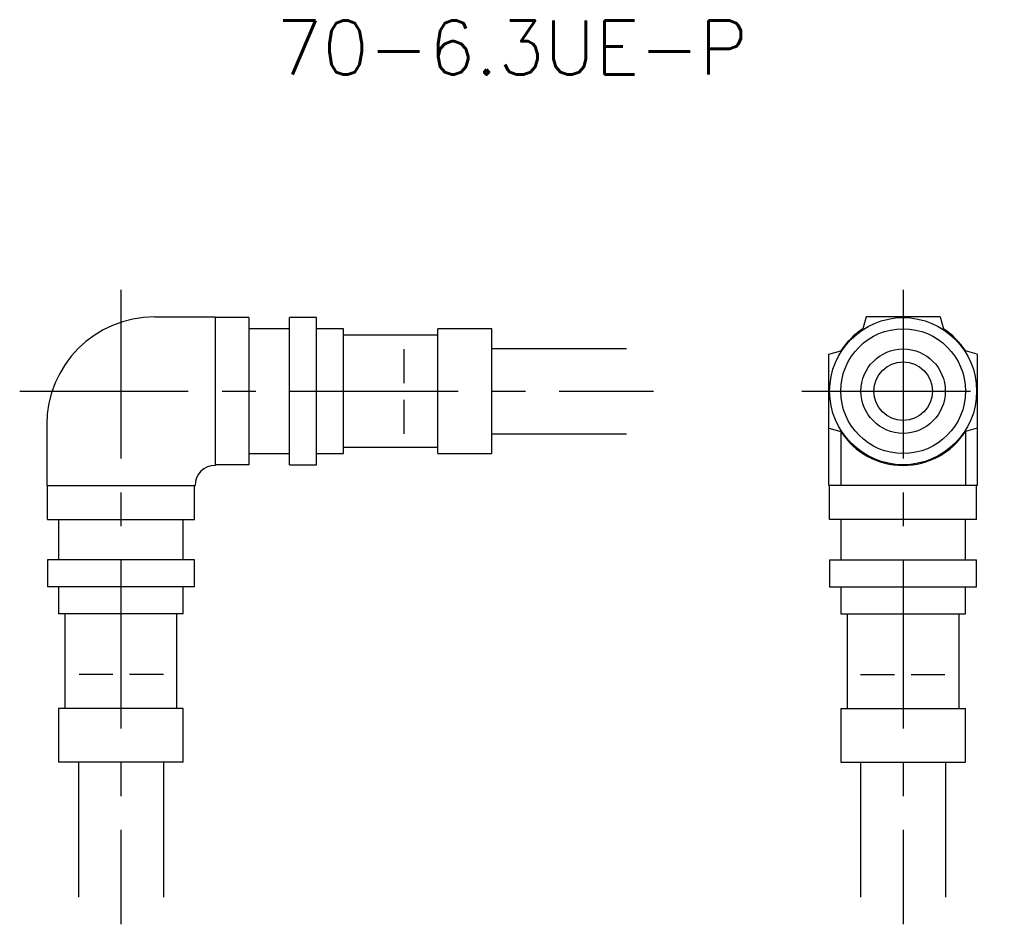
# Model space of a CAD drawing. Extents: x 0 to 73, y -39.5 to 27.5.
import ezdxf
from ezdxf.enums import TextEntityAlignment as Align

# ---------------------------------------------------------------- set-up
doc = ezdxf.new("R2010")
doc.units = 0
doc.header["$LTSCALE"] = 10
doc.linetypes.add('CENTER', pattern=[2, 1.25, -0.25, 0.25, -0.25])
doc.linetypes.add('HIDDEN', pattern=[0.375, 0.25, -0.125])
doc.layers.get('0').update_dxf_attribs({"linetype": 'CONTINUOUS'})
for name, color, linetype in [('HOJO', 4, 'CONTINUOUS'), ('L-CENTER', 1, 'CENTER'), ('L-HIDDEN', 3, 'HIDDEN')]:
    doc.layers.add(name, color=color, linetype=linetype)
doc.styles.add('BIGFONT', font='txt', dxfattribs={"bigfont": 'bigfont'})

msp = doc.modelspace()

# ---------------------------------------------------------------- linework, layer by layer
for p, q in [((10, 5.5), (14.5, 5.5)), ((14.5, 5.5), (14.5, -5.5)), ((17, 5.45), (14.5, 5.45)), ((17, 5.45), (17, -5.45)), ((22, 5.45), (20, 5.45)), ((20, -5.45), (20, 5.45)), ((22, -5.45), (22, 5.45)), ((62.75, 5.5), (62.514, 4.619)), ((68.25, 5.5), (62.75, 5.5)), ((68.25, 5.5), (68.486, 4.619)), ((20, 4.625), (17, 4.625)), ((24, 4.625), (22, 4.625)), ((24, -4.625), (24, 4.625)), ((35, 4.625), (31, 4.625)), ((31, -4.625), (31, 4.625)), ((35, -4.625), (35, 4.625)), ((31, 4.15), (24, 4.15)), ((60, 2.75), (60.881, 2.986)), ((71, 2.75), (70.119, 2.986)), ((60, -7), (60, 2.75)), ((71, 2.75), (71, -7)), ((2, -2.5), (2, -7)), ((60, -2.75), (60.881, -2.986)), ((71, -2.75), (70.119, -2.986)), ((60.881, -2.986), (60.881, -7)), ((70.119, -2.986), (70.119, -7)), ((24, -4.15), (31, -4.15)), ((17, -4.625), (20, -4.625)), ((22, -4.625), (24, -4.625)), ((31, -4.625), (35, -4.625)), ((17, -5.45), (14.5, -5.45)), ((14.5, -5.5), (14.5, -5.5)), ((20, -5.45), (22, -5.45)), ((2, -7), (13, -7)), ((2.05, -9.5), (2.05, -7)), ((12.95, -9.5), (12.95, -7)), ((13, -7), (13, -7)), ((71, -7), (60, -7)), ((60.05, -9.5), (60.05, -7)), ((70.95, -9.5), (70.95, -7)), ((2.05, -9.5), (12.95, -9.5)), ((2.875, -9.5), (2.875, -12.5)), ((12.125, -12.5), (12.125, -9.5)), ((70.95, -9.5), (60.05, -9.5)), ((60.875, -9.5), (60.875, -12.5)), ((70.125, -12.5), (70.125, -9.5)), ((2.05, -12.5), (2.05, -14.5)), ((12.95, -12.5), (2.05, -12.5)), ((12.95, -14.5), (12.95, -12.5)), ((60.05, -12.5), (60.05, -14.5)), ((60.05, -12.5), (70.95, -12.5)), ((70.95, -14.5), (70.95, -12.5)), ((12.95, -14.5), (2.05, -14.5)), ((2.875, -14.5), (2.875, -16.5)), ((12.125, -16.5), (12.125, -14.5)), ((60.05, -14.5), (70.95, -14.5)), ((60.875, -14.5), (60.875, -16.5)), ((70.125, -16.5), (70.125, -14.5)), ((12.125, -16.5), (2.875, -16.5)), ((3.35, -16.5), (3.35, -23.5)), ((11.65, -23.5), (11.65, -16.5)), ((60.875, -16.5), (70.125, -16.5)), ((61.35, -16.5), (61.35, -23.5)), ((69.65, -23.5), (69.65, -16.5)), ((2.875, -23.5), (2.875, -27.5)), ((12.125, -23.5), (2.875, -23.5)), ((12.125, -27.5), (12.125, -23.5)), ((60.875, -23.5), (60.875, -27.5)), ((60.875, -23.5), (70.125, -23.5)), ((70.125, -27.5), (70.125, -23.5)), ((12.125, -27.5), (2.875, -27.5)), ((60.875, -27.5), (70.125, -27.5))]:
    msp.add_line(p, q)
for radius in [5.45, 4.625, 3.125, 2.175]:
    msp.add_circle((65.5, 0), radius)
for centre, radius, start, end in [((10, -2.5), 8, 90, 180), ((65.5, 0), 5.5, 122.88343, 147.11657), ((65.5, 0), 5.5, 32.88343, 57.11657), ((65.5, 0), 5.5, 212.88343, 327.11657), ((14.5, -7), 1.5, 90, 180)]:
    msp.add_arc(centre, radius, start, end)
at = {"layer": 'HOJO'}
for p, q in [((35, 3.15), (45, 3.15)), ((35, -3.15), (45, -3.15)), ((4.35, -27.5), (4.35, -37.5)), ((10.65, -27.5), (10.65, -37.5)), ((62.35, -27.5), (62.35, -37.5)), ((68.65, -27.5), (68.65, -37.5))]:
    msp.add_line(p, q, dxfattribs=at)
at = {"layer": 'L-CENTER'}
for p, q in [((7.5, 7.5), (7.5, -39.5)), ((65.5, 7.5), (65.5, -39.5)), ((0, 0), (47, 0)), ((58, 0), (73, 0))]:
    msp.add_line(p, q, dxfattribs=at)
at = {"layer": 'L-HIDDEN'}
for p, q in [((28.5, -3.15), (28.5, 3.15)), ((10.65, -21), (4.35, -21)), ((62.35, -21), (68.65, -21))]:
    msp.add_line(p, q, dxfattribs=at)

# ---------------------------------------------------------------- texts
at = {"layer": 'HOJO', "style": 'BIGFONT'}
msp.add_text('70-6.3UE-P', height=4, dxfattribs=at).set_placement((36.5, 25.45), align=Align.MIDDLE_CENTER)

doc.saveas('drawing.dxf')
